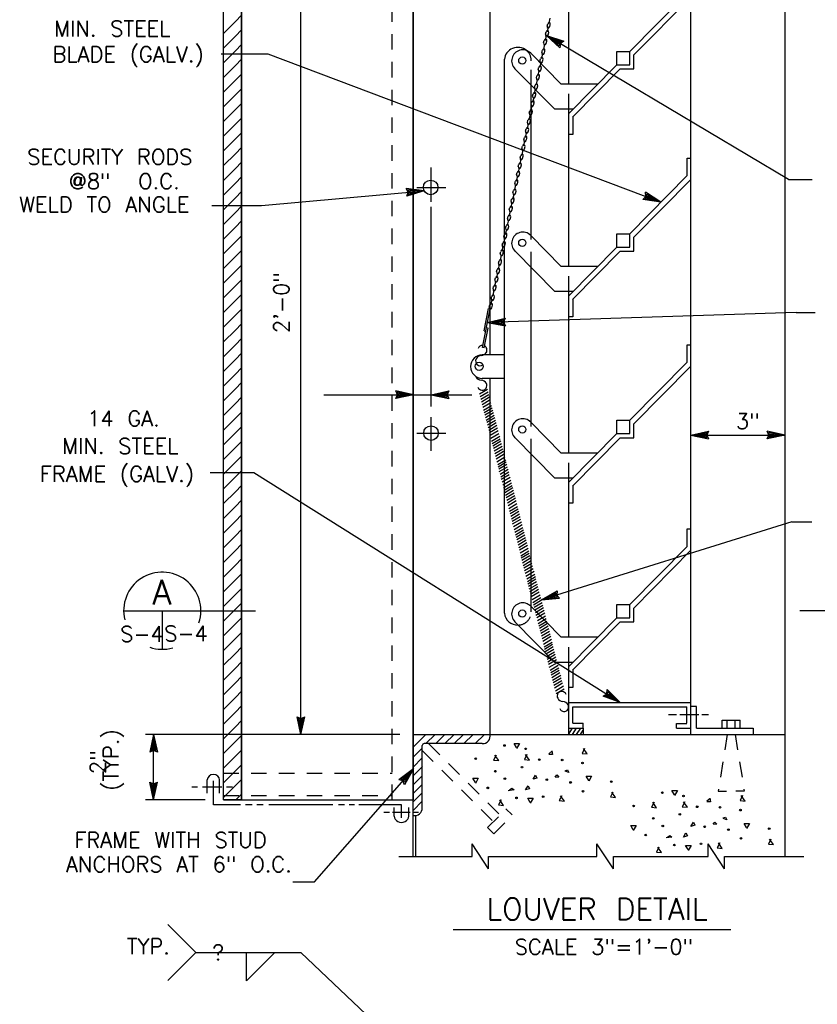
# Model space of a CAD drawing. Extents: x -18.3 to 23.7, y -15.8 to 14.2.
# Tile 9 of 19: x -14.9 to -8.4, y 2.1 to 10.1. Entities that reach past the tile are written whole.
import ezdxf
from ezdxf.enums import TextEntityAlignment as Align

# ---------------------------------------------------------------- set-up
doc = ezdxf.new("R2010")
doc.units = 0
doc.header["$MEASUREMENT"] = 0
doc.linetypes.add('HIDDEN2', pattern=[0.1875, 0.125, -0.0625])
doc.layers.add('01', color=7, linetype='CONTINUOUS')
doc.layers.add('02', color=7, linetype='CONTINUOUS')
doc.styles.add('TXT_SHX', font='txt.shx')

msp = doc.modelspace()

# ---------------------------------------------------------------- linework, layer by layer
at = {"layer": '01', "color": 7, "linetype": 'CONTINUOUS'}
for p, q in [((-11.7107, 3.2874), (-11.7107, 11.7484)), ((-8.6987, 3.2874), (-8.6987, 11.7484)), ((-13.2477, 3.7464), (-13.2477, 11.2304)), ((-13.1007, 3.7464), (-13.1007, 11.2304)), ((-11.7077, 3.7464), (-11.7077, 11.2094)), ((-12.6197, 4.2754), (-12.6197, 10.7514)), ((-11.0877, 7.3494), (-11.0877, 10.7374)), ((-10.4507, 9.5404), (-10.4507, 10.7504)), ((-9.4617, 4.2754), (-9.4617, 10.7574)), ((-9.9557, 9.8064), (-9.4917, 10.2764)), ((-9.9227, 9.7774), (-9.4607, 10.2454)), ((-13.2477, 9.9524), (-13.1507, 10.0494)), ((-13.1507, 10.0494), (-13.1007, 10.0994)), ((-10.6097, 10.0354), (-10.6007, 10.0764)), ((-13.1507, 9.9304), (-13.1007, 9.9804)), ((-10.6257, 10.0104), (-10.6207, 10.0294)), ((-10.6237, 9.9644), (-10.6147, 10.0054)), ((-10.6047, 10.0054), (-10.5997, 10.0244)), ((-13.2477, 9.8334), (-13.1507, 9.9304)), ((-10.6537, 9.8754), (-10.6487, 9.8944)), ((-10.6387, 9.9454), (-10.6337, 9.9644)), ((-10.6387, 9.8954), (-10.6297, 9.9364)), ((-10.6327, 9.8704), (-10.6277, 9.8894)), ((-8.6707, 8.7704), (-10.6297, 9.9364)), ((-10.6297, 9.9364), (-10.4897, 9.8894)), ((-10.6297, 9.9364), (-10.5217, 9.8364)), ((-10.6177, 9.9404), (-10.6127, 9.9594)), ((-10.5977, 9.9174), (-10.5067, 9.8864)), ((-10.5977, 9.9174), (-10.5277, 9.8524)), ((-10.5667, 9.8994), (-10.5327, 9.8684)), ((-10.5667, 9.8994), (-10.5227, 9.8844)), ((-10.5067, 9.8864), (-10.5247, 9.8744)), ((-10.4897, 9.8894), (-10.5177, 9.8704)), ((-13.2477, 9.7144), (-13.1507, 9.8114)), ((-13.1507, 9.8114), (-13.1007, 9.8614)), ((-10.6687, 9.7984), (-10.6637, 9.8174)), ((-10.6527, 9.8234), (-10.6437, 9.8644)), ((-10.6477, 9.7934), (-10.6427, 9.8124)), ((-10.5317, 9.8784), (-10.5327, 9.8684)), ((-10.5227, 9.8844), (-10.5317, 9.8784)), ((-10.5247, 9.8744), (-10.5277, 9.8524)), ((-10.5177, 9.8704), (-10.5217, 9.8364)), ((-13.2657, 9.7874), (-12.8867, 9.7874)), ((-13.1507, 9.6924), (-13.1007, 9.7424)), ((-12.8867, 9.7874), (-9.7037, 8.5854)), ((-10.9707, 5.2574), (-10.9707, 9.7424)), ((-10.5107, 9.5404), (-10.7587, 9.7924)), ((-10.6837, 9.7284), (-10.6787, 9.7474)), ((-10.6687, 9.7484), (-10.6597, 9.7894)), ((-10.6627, 9.7234), (-10.6577, 9.7424)), ((-10.0617, 9.8064), (-9.9557, 9.8064)), ((-10.0617, 9.6984), (-10.0617, 9.8064)), ((-9.9557, 9.6984), (-9.9557, 9.8064)), ((-9.9227, 9.6644), (-9.9227, 9.7774)), ((-13.2477, 9.5954), (-13.1507, 9.6924)), ((-10.5627, 9.3374), (-10.8867, 9.6664)), ((-10.6977, 9.6604), (-10.6927, 9.6794)), ((-10.6977, 9.6104), (-10.6887, 9.6514)), ((-10.6827, 9.6794), (-10.6737, 9.7204)), ((-10.6767, 9.6554), (-10.6717, 9.6744)), ((-10.4507, 9.3044), (-10.0617, 9.6984)), ((-10.4197, 9.2734), (-10.0337, 9.6644)), ((-10.0617, 9.6984), (-9.9557, 9.6984)), ((-10.0337, 9.6644), (-9.9227, 9.6644)), ((-13.2477, 9.4764), (-13.1507, 9.5734)), ((-13.1507, 9.5734), (-13.1007, 9.6234)), ((-10.7127, 9.5904), (-10.7077, 9.6094)), ((-10.7117, 9.5384), (-10.7027, 9.5794)), ((-10.6917, 9.5854), (-10.6867, 9.6044)), ((-13.1507, 9.4544), (-13.1007, 9.5044)), ((-10.7547, 8.3144), (-10.7547, 9.5314)), ((-10.7277, 9.5134), (-10.7227, 9.5324)), ((-10.7277, 9.4634), (-10.7187, 9.5044)), ((-10.7067, 9.5084), (-10.7017, 9.5274)), ((-10.2177, 9.5404), (-10.5107, 9.5404)), ((-13.2477, 9.3574), (-13.1507, 9.4544)), ((-10.7427, 9.4434), (-10.7377, 9.4624)), ((-10.7407, 9.3954), (-10.7317, 9.4364)), ((-10.7217, 9.4384), (-10.7167, 9.4574)), ((-13.2477, 9.2384), (-13.1507, 9.3354)), ((-13.1507, 9.3354), (-13.1007, 9.3854)), ((-10.7557, 9.3764), (-10.7507, 9.3954)), ((-10.7557, 9.3264), (-10.7467, 9.3674)), ((-10.7347, 9.3714), (-10.7297, 9.3904)), ((-10.4177, 9.3374), (-10.5627, 9.3374)), ((-10.4507, 8.0644), (-10.4507, 9.3374)), ((-13.1507, 9.2164), (-13.1007, 9.2664)), ((-10.7707, 9.3064), (-10.7657, 9.3254)), ((-10.7697, 9.2544), (-10.7607, 9.2954)), ((-10.7497, 9.3014), (-10.7447, 9.3204)), ((-10.4177, 9.2754), (-10.4177, 9.1344)), ((-13.2477, 9.1194), (-13.1507, 9.2164)), ((-10.8007, 9.1594), (-10.7957, 9.1784)), ((-10.7857, 9.2294), (-10.7807, 9.2484)), ((-10.7857, 9.1794), (-10.7767, 9.2204)), ((-10.7797, 9.1544), (-10.7747, 9.1734)), ((-10.7647, 9.2244), (-10.7597, 9.2434)), ((-13.2477, 9.0004), (-13.1507, 9.0974)), ((-13.1507, 9.0974), (-13.1007, 9.1474)), ((-10.8147, 9.0914), (-10.8097, 9.1104)), ((-10.7997, 9.1104), (-10.7907, 9.1514)), ((-10.7937, 9.0864), (-10.7887, 9.1054)), ((-10.4177, 9.1344), (-10.4517, 9.1344)), ((-13.1507, 8.9784), (-13.1007, 9.0284)), ((-10.8297, 9.0214), (-10.8247, 9.0404)), ((-10.8287, 8.9694), (-10.8197, 9.0104)), ((-10.8147, 9.0414), (-10.8057, 9.0824)), ((-10.8087, 9.0164), (-10.8037, 9.0354)), ((-13.2477, 8.8814), (-13.1507, 8.9784)), ((-10.8447, 8.9444), (-10.8397, 8.9634)), ((-10.8447, 8.8944), (-10.8357, 8.9354)), ((-10.8237, 8.9394), (-10.8187, 8.9584)), ((-9.4917, 8.8004), (-9.4917, 8.9424)), ((-9.4917, 8.9424), (-9.4617, 8.9424)), ((-13.2477, 8.7624), (-13.1507, 8.8594)), ((-13.1507, 8.8594), (-13.1007, 8.9094)), ((-11.5657, 8.5894), (-11.5657, 8.8664)), ((-10.8597, 8.8744), (-10.8547, 8.8934)), ((-10.8577, 8.8264), (-10.8487, 8.8674)), ((-10.8387, 8.8694), (-10.8337, 8.8884)), ((-13.1507, 8.7404), (-13.1007, 8.7904)), ((-10.8727, 8.8074), (-10.8677, 8.8264)), ((-10.8727, 8.7574), (-10.8637, 8.7984)), ((-10.8517, 8.8024), (-10.8467, 8.8214)), ((-9.9557, 8.3304), (-9.4917, 8.8004)), ((-8.6707, 8.7704), (-8.4797, 8.7704)), ((-13.2477, 8.6434), (-13.1507, 8.7404)), ((-11.6207, 8.6784), (-11.7667, 8.6964)), ((-11.7497, 8.6664), (-11.7667, 8.6964)), ((-11.6797, 8.7054), (-11.4447, 8.7054)), ((-10.8877, 8.7374), (-10.8827, 8.7564)), ((-10.8867, 8.6854), (-10.8777, 8.7264)), ((-10.8667, 8.7324), (-10.8617, 8.7514)), ((-9.9227, 8.3014), (-9.4607, 8.7694)), ((-13.2477, 8.5244), (-13.1507, 8.6214)), ((-13.1507, 8.6214), (-13.1007, 8.6714)), ((-12.9387, 8.5574), (-11.6207, 8.6784)), ((-11.6207, 8.6784), (-11.7617, 8.6344)), ((-11.7617, 8.6344), (-11.7497, 8.6664)), ((-11.6577, 8.6754), (-11.7527, 8.6864)), ((-11.7417, 8.6674), (-11.7527, 8.6864)), ((-11.6577, 8.6754), (-11.7497, 8.6464)), ((-11.7497, 8.6464), (-11.7417, 8.6674)), ((-11.6937, 8.6714), (-11.7387, 8.6764)), ((-11.7347, 8.6684), (-11.7387, 8.6764)), ((-11.6937, 8.6714), (-11.7377, 8.6574)), ((-11.7377, 8.6574), (-11.7347, 8.6684)), ((-10.9027, 8.6604), (-10.8977, 8.6794)), ((-10.9027, 8.6104), (-10.8937, 8.6514)), ((-10.8817, 8.6554), (-10.8767, 8.6744)), ((-9.8497, 8.6074), (-9.8257, 8.6314)), ((-9.8337, 8.6134), (-9.8177, 8.6284)), ((-9.7387, 8.5984), (-9.8337, 8.6134)), ((-9.7037, 8.5854), (-9.8277, 8.6654)), ((-9.8257, 8.6314), (-9.8277, 8.6654)), ((-9.7387, 8.5984), (-9.8187, 8.6504)), ((-9.8177, 8.6284), (-9.8187, 8.6504)), ((-9.8177, 8.6174), (-9.8107, 8.6254)), ((-9.7717, 8.6114), (-9.8177, 8.6174)), ((-9.7717, 8.6114), (-9.8107, 8.6354)), ((-9.8107, 8.6254), (-9.8107, 8.6354)), ((-13.3407, 8.5574), (-12.9387, 8.5574)), ((-13.1507, 8.5024), (-13.1007, 8.5524)), ((-11.5657, 6.9324), (-11.5657, 8.5484)), ((-10.9317, 8.5224), (-10.9267, 8.5414)), ((-10.9177, 8.5904), (-10.9127, 8.6094)), ((-10.9167, 8.5414), (-10.9077, 8.5824)), ((-10.9107, 8.5174), (-10.9057, 8.5364)), ((-10.8967, 8.5854), (-10.8917, 8.6044)), ((-9.7037, 8.5854), (-9.8497, 8.6074)), ((-13.2477, 8.4054), (-13.1507, 8.5024)), ((-10.9467, 8.4524), (-10.9417, 8.4714)), ((-10.9317, 8.4724), (-10.9227, 8.5134)), ((-10.9257, 8.4474), (-10.9207, 8.4664)), ((-13.2477, 8.2864), (-13.1507, 8.3834)), ((-13.1507, 8.3834), (-13.1007, 8.4334)), ((-10.9617, 8.3754), (-10.9567, 8.3944)), ((-10.9457, 8.4004), (-10.9367, 8.4414)), ((-10.9407, 8.3704), (-10.9357, 8.3894)), ((-13.1507, 8.2644), (-13.1007, 8.3144)), ((-10.9767, 8.3054), (-10.9717, 8.3244)), ((-10.9747, 8.2574), (-10.9657, 8.2984)), ((-10.9617, 8.3254), (-10.9527, 8.3664)), ((-10.9557, 8.3004), (-10.9507, 8.3194)), ((-10.5107, 8.0644), (-10.7587, 8.3164)), ((-10.0617, 8.3304), (-9.9557, 8.3304)), ((-10.0617, 8.2224), (-10.0617, 8.3304)), ((-9.9557, 8.2224), (-9.9557, 8.3304)), ((-9.9227, 8.1884), (-9.9227, 8.3014)), ((-13.2477, 8.1674), (-13.1507, 8.2644)), ((-10.9897, 8.2384), (-10.9847, 8.2574)), ((-10.9897, 8.1884), (-10.9807, 8.2294)), ((-10.9687, 8.2334), (-10.9637, 8.2524)), ((-10.4507, 7.8284), (-10.0617, 8.2224)), ((-10.0617, 8.2224), (-9.9557, 8.2224)), ((-13.2477, 8.0484), (-13.1507, 8.1454)), ((-13.1507, 8.1454), (-13.1007, 8.1954)), ((-11.0047, 8.1684), (-10.9997, 8.1874)), ((-11.0037, 8.1164), (-10.9947, 8.1574)), ((-10.9837, 8.1634), (-10.9787, 8.1824)), ((-10.5627, 7.8614), (-10.8867, 8.1904)), ((-10.4197, 7.7974), (-10.0337, 8.1884)), ((-10.0337, 8.1884), (-9.9227, 8.1884)), ((-13.1507, 8.0264), (-13.1007, 8.0764)), ((-11.0197, 8.0914), (-11.0147, 8.1104)), ((-11.0197, 8.0414), (-11.0107, 8.0824)), ((-10.9987, 8.0864), (-10.9937, 8.1054)), ((-10.7547, 6.8014), (-10.7547, 8.0574)), ((-10.2177, 8.0644), (-10.5107, 8.0644)), ((-13.2477, 7.9294), (-13.1507, 8.0264)), ((-11.0347, 8.0214), (-11.0297, 8.0404)), ((-11.0337, 7.9724), (-11.0247, 8.0134)), ((-11.0137, 8.0164), (-11.0087, 8.0354)), ((-13.2477, 7.8104), (-13.1507, 7.9074)), ((-13.1507, 7.9074), (-13.1007, 7.9574)), ((-11.0637, 7.8834), (-11.0587, 7.9024)), ((-11.0487, 7.9534), (-11.0437, 7.9724)), ((-11.0487, 7.9034), (-11.0397, 7.9444)), ((-11.0427, 7.8784), (-11.0377, 7.8974)), ((-11.0277, 7.9484), (-11.0227, 7.9674)), ((-13.1507, 7.7884), (-13.1007, 7.8384)), ((-11.0787, 7.8064), (-11.0737, 7.8254)), ((-11.0627, 7.8314), (-11.0537, 7.8724)), ((-11.0577, 7.8014), (-11.0527, 7.8204)), ((-10.4177, 7.8614), (-10.5627, 7.8614)), ((-10.4507, 6.5534), (-10.4507, 7.8614)), ((-13.2477, 7.6914), (-13.1507, 7.7884)), ((-11.0937, 7.7364), (-11.0887, 7.7554)), ((-11.0787, 7.7564), (-11.0697, 7.7974)), ((-11.0727, 7.7314), (-11.0677, 7.7504)), ((-10.4177, 7.7994), (-10.4177, 7.6584)), ((-13.2477, 7.5724), (-13.1507, 7.6694)), ((-13.1507, 7.6694), (-13.1007, 7.7194)), ((-11.1497, 7.4094), (-11.0857, 7.7214)), ((-11.1367, 7.5444), (-11.0997, 7.7234)), ((-8.6077, 7.6914), (-11.1087, 7.6104)), ((-11.0997, 7.7234), (-11.0857, 7.7214)), ((-10.4177, 7.6584), (-10.4517, 7.6584)), ((-8.6077, 7.6914), (-8.4547, 7.6914)), ((-13.1507, 7.5504), (-13.1007, 7.6004)), ((-11.1087, 7.6104), (-10.9657, 7.6464)), ((-11.1087, 7.6104), (-10.9637, 7.5844)), ((-11.0717, 7.6114), (-10.9787, 7.6344)), ((-11.0717, 7.6114), (-10.9767, 7.5944)), ((-11.0357, 7.6124), (-10.9907, 7.6244)), ((-11.0357, 7.6124), (-10.9907, 7.6054)), ((-10.9907, 7.6244), (-10.9947, 7.6144)), ((-10.9947, 7.6144), (-10.9907, 7.6054)), ((-10.9787, 7.6344), (-10.9867, 7.6144)), ((-10.9867, 7.6144), (-10.9767, 7.5944)), ((-10.9657, 7.6464), (-10.9787, 7.6144)), ((-10.9787, 7.6144), (-10.9637, 7.5844)), ((-13.2477, 7.4534), (-13.1507, 7.5504)), ((-11.1367, 7.4054), (-11.1037, 7.5664)), ((-11.1367, 7.5444), (-11.1227, 7.5414)), ((-11.1167, 7.5704), (-11.1037, 7.5664)), ((-13.2477, 7.3344), (-13.1507, 7.4314)), ((-13.1507, 7.4314), (-13.1007, 7.4814)), ((-9.4917, 7.2894), (-9.4917, 7.4314)), ((-9.4917, 7.4314), (-9.4617, 7.4314)), ((-13.1507, 7.3124), (-13.1007, 7.3624)), ((-10.9707, 7.3494), (-11.1517, 7.3494)), ((-11.1367, 7.4054), (-11.1497, 7.4094)), ((-13.2477, 7.2154), (-13.1507, 7.3124)), ((-9.9557, 6.8194), (-9.4917, 7.2894)), ((-9.9227, 6.7904), (-9.4607, 7.2584)), ((-13.2477, 7.0964), (-13.1507, 7.1934)), ((-13.1507, 7.1934), (-13.1007, 7.2434)), ((-13.1507, 7.0744), (-13.1007, 7.1244)), ((-10.9707, 7.1584), (-11.1517, 7.1584)), ((-11.0877, 4.2804), (-11.0877, 7.1574)), ((-13.2477, 6.9774), (-13.1507, 7.0744)), ((-12.4327, 7.0264), (-11.7077, 7.0264)), ((-11.7077, 7.0264), (-11.8517, 7.0574)), ((-11.8377, 7.0264), (-11.8517, 7.0574)), ((-11.7077, 7.0264), (-11.8517, 6.9954)), ((-11.8517, 6.9954), (-11.8377, 7.0264)), ((-11.7447, 7.0264), (-11.8387, 7.0464)), ((-11.8297, 7.0264), (-11.8387, 7.0464)), ((-11.7447, 7.0264), (-11.8387, 7.0064)), ((-11.8387, 7.0064), (-11.8297, 7.0264)), ((-11.7807, 7.0264), (-11.8257, 7.0354)), ((-11.8217, 7.0264), (-11.8257, 7.0354)), ((-11.7807, 7.0264), (-11.8257, 7.0164)), ((-11.8257, 7.0164), (-11.8217, 7.0264)), ((-11.7077, 7.0264), (-11.5657, 7.0264)), ((-11.5657, 7.0264), (-11.4217, 7.0574)), ((-11.5657, 7.0264), (-11.2347, 7.0264)), ((-11.5657, 7.0264), (-11.4217, 6.9954)), ((-11.5287, 7.0264), (-11.4347, 7.0464)), ((-11.5287, 7.0264), (-11.4347, 7.0064)), ((-11.4927, 7.0264), (-11.4477, 7.0364)), ((-11.4927, 7.0264), (-11.4477, 7.0174)), ((-11.4477, 7.0364), (-11.4517, 7.0264)), ((-11.4517, 7.0264), (-11.4477, 7.0174)), ((-11.4347, 7.0464), (-11.4437, 7.0264)), ((-11.4437, 7.0264), (-11.4347, 7.0064)), ((-11.4217, 7.0574), (-11.4357, 7.0264)), ((-11.4357, 7.0264), (-11.4217, 6.9954)), ((-11.1737, 7.0324), (-11.1087, 7.0714)), ((-11.1677, 7.0114), (-11.1027, 7.0504)), ((-11.1627, 6.9904), (-11.0977, 7.0294)), ((-13.2477, 6.8584), (-13.1507, 6.9554)), ((-13.1507, 6.9554), (-13.1007, 7.0054)), ((-11.1577, 6.9694), (-11.0927, 7.0084)), ((-11.1517, 6.9484), (-11.0867, 6.9874)), ((-11.1457, 6.9244), (-11.0807, 6.9634)), ((-11.1397, 6.9014), (-11.0747, 6.9404)), ((-13.1507, 6.8364), (-13.1007, 6.8864)), ((-11.1347, 6.8814), (-11.0697, 6.9204)), ((-11.1297, 6.8634), (-11.0647, 6.9024)), ((-11.1247, 6.8424), (-11.0597, 6.8814)), ((-11.1187, 6.8214), (-11.0537, 6.8604)), ((-13.2477, 6.7394), (-13.1507, 6.8364)), ((-11.5657, 6.5734), (-11.5657, 6.8434)), ((-11.1137, 6.8034), (-11.0487, 6.8424)), ((-11.1087, 6.7824), (-11.0437, 6.8214)), ((-11.1027, 6.7614), (-11.0377, 6.8004)), ((-11.0977, 6.7404), (-11.0327, 6.7794)), ((-10.5107, 6.5534), (-10.7587, 6.8054)), ((-10.0617, 6.8194), (-9.9557, 6.8194)), ((-10.0617, 6.7114), (-10.0617, 6.8194)), ((-9.9557, 6.7114), (-9.9557, 6.8194)), ((-9.9227, 6.6774), (-9.9227, 6.7904)), ((-13.2477, 6.6204), (-13.1507, 6.7174)), ((-13.1507, 6.7174), (-13.1007, 6.7674)), ((-11.6797, 6.7154), (-11.4447, 6.7154)), ((-11.0927, 6.7194), (-11.0277, 6.7584)), ((-11.0867, 6.6984), (-11.0217, 6.7374)), ((-11.0807, 6.6744), (-11.0157, 6.7134)), ((-10.4507, 6.3174), (-10.0617, 6.7114)), ((-10.0617, 6.7114), (-9.9557, 6.7114)), ((-9.4617, 6.6994), (-9.3177, 6.7304)), ((-9.4617, 6.6994), (-8.6987, 6.6994)), ((-9.4617, 6.6994), (-9.3177, 6.6684)), ((-9.4247, 6.6994), (-9.3307, 6.7194)), ((-9.4247, 6.6994), (-9.3307, 6.6794)), ((-9.3887, 6.6994), (-9.3437, 6.7094)), ((-9.3887, 6.6994), (-9.3437, 6.6904)), ((-9.3437, 6.7094), (-9.3477, 6.6994)), ((-9.3477, 6.6994), (-9.3437, 6.6904)), ((-9.3307, 6.7194), (-9.3397, 6.6994)), ((-9.3397, 6.6994), (-9.3307, 6.6794)), ((-9.3177, 6.7304), (-9.3317, 6.6994)), ((-9.3317, 6.6994), (-9.3177, 6.6684)), ((-8.6987, 6.6994), (-8.8427, 6.7304)), ((-8.8287, 6.6994), (-8.8427, 6.7304)), ((-8.6987, 6.6994), (-8.8427, 6.6684)), ((-8.8427, 6.6684), (-8.8287, 6.6994)), ((-8.7357, 6.6994), (-8.8297, 6.7194)), ((-8.8207, 6.6994), (-8.8297, 6.7194)), ((-8.7357, 6.6994), (-8.8297, 6.6794)), ((-8.8297, 6.6794), (-8.8207, 6.6994)), ((-8.7717, 6.6994), (-8.8167, 6.7084)), ((-8.8127, 6.6994), (-8.8167, 6.7084)), ((-8.7717, 6.6994), (-8.8167, 6.6894)), ((-8.8167, 6.6894), (-8.8127, 6.6994)), ((-13.1507, 6.5984), (-13.1007, 6.6484)), ((-11.0747, 6.6514), (-11.0097, 6.6904)), ((-11.0697, 6.6314), (-11.0047, 6.6704)), ((-11.0647, 6.6134), (-10.9997, 6.6524)), ((-11.0597, 6.5924), (-10.9947, 6.6314)), ((-10.5627, 6.3504), (-10.8867, 6.6794)), ((-10.4197, 6.2864), (-10.0337, 6.6774)), ((-10.0337, 6.6774), (-9.9227, 6.6774)), ((-13.2477, 6.5014), (-13.1507, 6.5984)), ((-11.0537, 6.5714), (-10.9887, 6.6104)), ((-11.0487, 6.5504), (-10.9837, 6.5894)), ((-11.0437, 6.5294), (-10.9787, 6.5684)), ((-11.0377, 6.5084), (-10.9727, 6.5474)), ((-10.7547, 5.3104), (-10.7547, 6.5444)), ((-10.2177, 6.5534), (-10.5107, 6.5534)), ((-13.2477, 6.3824), (-13.1507, 6.4794)), ((-13.1507, 6.4794), (-13.1007, 6.5294)), ((-11.0317, 6.4844), (-10.9667, 6.5234)), ((-11.0257, 6.4614), (-10.9607, 6.5004)), ((-11.0227, 6.4434), (-10.9577, 6.4824)), ((-11.0177, 6.4254), (-10.9527, 6.4644)), ((-13.3537, 6.3974), (-13.0017, 6.3974)), ((-13.1507, 6.3604), (-13.1007, 6.4104)), ((-13.0017, 6.3974), (-10.0327, 4.5354)), ((-11.0127, 6.4044), (-10.9477, 6.4434)), ((-11.0067, 6.3834), (-10.9417, 6.4224)), ((-11.0017, 6.3624), (-10.9367, 6.4014)), ((-10.9967, 6.3414), (-10.9317, 6.3804)), ((-13.2477, 6.2634), (-13.1507, 6.3604)), ((-10.9907, 6.3204), (-10.9257, 6.3594)), ((-10.9847, 6.2964), (-10.9197, 6.3354)), ((-10.9787, 6.2734), (-10.9137, 6.3124)), ((-10.4177, 6.3504), (-10.5627, 6.3504)), ((-10.4507, 5.0604), (-10.4507, 6.3504)), ((-13.2477, 6.1444), (-13.1507, 6.2414)), ((-13.1507, 6.2414), (-13.1007, 6.2914)), ((-10.9737, 6.2534), (-10.9087, 6.2924)), ((-10.9687, 6.2354), (-10.9037, 6.2744)), ((-10.9637, 6.2144), (-10.8987, 6.2534)), ((-10.9577, 6.1934), (-10.8927, 6.2324)), ((-10.4177, 6.2884), (-10.4177, 6.1474)), ((-13.1507, 6.1224), (-13.1007, 6.1724)), ((-10.9527, 6.1724), (-10.8877, 6.2114)), ((-10.9477, 6.1514), (-10.8827, 6.1904)), ((-10.9417, 6.1304), (-10.8767, 6.1694)), ((-10.9357, 6.1064), (-10.8707, 6.1454)), ((-10.4177, 6.1474), (-10.4517, 6.1474)), ((-13.2477, 6.0254), (-13.1507, 6.1224)), ((-10.9307, 6.0824), (-10.8657, 6.1214)), ((-10.9257, 6.0644), (-10.8607, 6.1034)), ((-10.9207, 6.0434), (-10.8557, 6.0824)), ((-10.9147, 6.0224), (-10.8497, 6.0614)), ((-13.2477, 5.9064), (-13.1507, 6.0034)), ((-13.1507, 6.0034), (-13.1007, 6.0534)), ((-10.9097, 6.0014), (-10.8447, 6.0404)), ((-10.9047, 5.9804), (-10.8397, 6.0194)), ((-10.8987, 5.9594), (-10.8337, 5.9984)), ((-8.6447, 5.9964), (-10.6717, 5.3654)), ((-8.6447, 5.9964), (-8.4807, 5.9964)), ((-13.1507, 5.8844), (-13.1007, 5.9344)), ((-10.8927, 5.9354), (-10.8277, 5.9744)), ((-10.8867, 5.9124), (-10.8217, 5.9514)), ((-10.8817, 5.8924), (-10.8167, 5.9314)), ((-10.8767, 5.8744), (-10.8117, 5.9134)), ((-9.4917, 5.7984), (-9.4917, 5.9404)), ((-9.4917, 5.9404), (-9.4617, 5.9404)), ((-13.2477, 5.7874), (-13.1507, 5.8844)), ((-10.8717, 5.8534), (-10.8067, 5.8924)), ((-10.8657, 5.8324), (-10.8007, 5.8714)), ((-10.8607, 5.8114), (-10.7957, 5.8504)), ((-10.8557, 5.7904), (-10.7907, 5.8294)), ((-13.2477, 5.6684), (-13.1507, 5.7654)), ((-13.1507, 5.7654), (-13.1007, 5.8154)), ((-10.8497, 5.7694), (-10.7847, 5.8084)), ((-10.8437, 5.7454), (-10.7787, 5.7844)), ((-10.8377, 5.7224), (-10.7727, 5.7614)), ((-10.8347, 5.7044), (-10.7697, 5.7434)), ((-9.9557, 5.3284), (-9.4917, 5.7984)), ((-9.9227, 5.2994), (-9.4607, 5.7674)), ((-13.1507, 5.6464), (-13.1007, 5.6964)), ((-10.8297, 5.6864), (-10.7647, 5.7254)), ((-10.8247, 5.6654), (-10.7597, 5.7044)), ((-10.8187, 5.6444), (-10.7537, 5.6834)), ((-10.8137, 5.6234), (-10.7487, 5.6624)), ((-13.2477, 5.5494), (-13.1507, 5.6464)), ((-10.8087, 5.6024), (-10.7437, 5.6414)), ((-10.8027, 5.5814), (-10.7377, 5.6204)), ((-10.7967, 5.5574), (-10.7317, 5.5964)), ((-13.2477, 5.4304), (-13.1507, 5.5274)), ((-13.1507, 5.5274), (-13.1007, 5.5774)), ((-10.7907, 5.5344), (-10.7257, 5.5734)), ((-10.7857, 5.5144), (-10.7207, 5.5534)), ((-10.7807, 5.4964), (-10.7157, 5.5354)), ((-10.7757, 5.4754), (-10.7107, 5.5144)), ((-13.1507, 5.4084), (-13.1007, 5.4584)), ((-10.7697, 5.4544), (-10.7047, 5.4934)), ((-10.7647, 5.4334), (-10.6997, 5.4724)), ((-10.7597, 5.4124), (-10.6947, 5.4514)), ((-10.7537, 5.3914), (-10.6887, 5.4304)), ((-10.6717, 5.3654), (-10.5437, 5.4374)), ((-10.6367, 5.3764), (-10.5527, 5.4234)), ((-10.5527, 5.4234), (-10.5557, 5.4014)), ((-10.5437, 5.4374), (-10.5477, 5.4044)), ((-13.2477, 5.3114), (-13.1507, 5.4084)), ((-10.7477, 5.3674), (-10.6827, 5.4064)), ((-10.7417, 5.3444), (-10.6767, 5.3834)), ((-10.7367, 5.3264), (-10.6717, 5.3654)), ((-10.7317, 5.3054), (-10.6667, 5.3444)), ((-10.6717, 5.3654), (-10.5247, 5.3784)), ((-10.6367, 5.3764), (-10.5407, 5.3854)), ((-10.6017, 5.3874), (-10.5617, 5.4104)), ((-10.6017, 5.3874), (-10.5567, 5.3914)), ((-10.5617, 5.4104), (-10.5627, 5.3994)), ((-10.5627, 5.3994), (-10.5567, 5.3914)), ((-10.5557, 5.4014), (-10.5407, 5.3854)), ((-10.5477, 5.4044), (-10.5247, 5.3784)), ((-13.2477, 5.1924), (-13.1507, 5.2894)), ((-13.1507, 5.2894), (-13.1007, 5.3394)), ((-10.5107, 5.0624), (-10.7587, 5.3144)), ((-10.7257, 5.2844), (-10.6607, 5.3234)), ((-10.7207, 5.2634), (-10.6557, 5.3024)), ((-10.7157, 5.2424), (-10.6507, 5.2814)), ((-10.0617, 5.3284), (-9.9557, 5.3284)), ((-10.0617, 5.2204), (-10.0617, 5.3284)), ((-9.9557, 5.2204), (-9.9557, 5.3284)), ((-9.9227, 5.1864), (-9.9227, 5.2994)), ((-13.1507, 5.1704), (-13.1007, 5.2204)), ((-10.5627, 4.8594), (-10.8867, 5.1884)), ((-10.7097, 5.2214), (-10.6447, 5.2604)), ((-10.7037, 5.1974), (-10.6387, 5.2364)), ((-10.6977, 5.1744), (-10.6327, 5.2134)), ((-10.6927, 5.1544), (-10.6277, 5.1934)), ((-10.4507, 4.8264), (-10.0617, 5.2204)), ((-10.4197, 4.7954), (-10.0337, 5.1864)), ((-10.0617, 5.2204), (-9.9557, 5.2204)), ((-10.0337, 5.1864), (-9.9227, 5.1864)), ((-13.2477, 5.0734), (-13.1507, 5.1704)), ((-10.6877, 5.1364), (-10.6227, 5.1754)), ((-10.6827, 5.1154), (-10.6177, 5.1544)), ((-10.6767, 5.0944), (-10.6117, 5.1334)), ((-10.6717, 5.0734), (-10.6067, 5.1124)), ((-13.2477, 4.9544), (-13.1507, 5.0514)), ((-13.1507, 5.0514), (-13.1007, 5.1014)), ((-10.6667, 5.0524), (-10.6017, 5.0914)), ((-10.6607, 5.0314), (-10.5957, 5.0704)), ((-10.6547, 5.0074), (-10.5897, 5.0464)), ((-10.6487, 4.9844), (-10.5837, 5.0234)), ((-10.2177, 5.0624), (-10.5107, 5.0624)), ((-13.1507, 4.9324), (-13.1007, 4.9824)), ((-10.6457, 4.9664), (-10.5807, 5.0054)), ((-10.6407, 4.9484), (-10.5757, 4.9874)), ((-10.6357, 4.9274), (-10.5707, 4.9664)), ((-10.6297, 4.9064), (-10.5647, 4.9454)), ((-13.2477, 4.8354), (-13.1507, 4.9324)), ((-13.1507, 4.8134), (-13.1007, 4.8634)), ((-10.6247, 4.8854), (-10.5597, 4.9244)), ((-10.6197, 4.8644), (-10.5547, 4.9034)), ((-10.6137, 4.8434), (-10.5487, 4.8824)), ((-13.2477, 4.7164), (-13.1507, 4.8134)), ((-10.6077, 4.8194), (-10.5427, 4.8584)), ((-10.6017, 4.7964), (-10.5367, 4.8354)), ((-10.5967, 4.7764), (-10.5317, 4.8154)), ((-10.5917, 4.7584), (-10.5267, 4.7974)), ((-10.4177, 4.8594), (-10.5627, 4.8594)), ((-10.4507, 4.2754), (-10.4507, 4.8574)), ((-10.4177, 4.7974), (-10.4177, 4.6564)), ((-13.1507, 4.6944), (-13.1007, 4.7444)), ((-10.5867, 4.7374), (-10.5217, 4.7764)), ((-10.5807, 4.7164), (-10.5157, 4.7554)), ((-10.5757, 4.6954), (-10.5107, 4.7344)), ((-10.5707, 4.6744), (-10.5057, 4.7134)), ((-13.2477, 4.5974), (-13.1507, 4.6944)), ((-13.1507, 4.5754), (-13.1007, 4.6254)), ((-10.5647, 4.6534), (-10.4997, 4.6924)), ((-10.5587, 4.6294), (-10.4937, 4.6684)), ((-10.5527, 4.6064), (-10.4877, 4.6454)), ((-10.4177, 4.6564), (-10.4517, 4.6564)), ((-10.1427, 4.6044), (-10.1387, 4.6384)), ((-10.0327, 4.5354), (-10.1387, 4.6384)), ((-13.2477, 4.4784), (-13.1507, 4.5754)), ((-10.1707, 4.5854), (-10.1427, 4.6044)), ((-10.0327, 4.5354), (-10.1707, 4.5854)), ((-10.1547, 4.5884), (-10.1357, 4.6004)), ((-10.0637, 4.5554), (-10.1547, 4.5884)), ((-10.1377, 4.5894), (-10.1297, 4.5964)), ((-10.0947, 4.5744), (-10.1377, 4.5894)), ((-10.1357, 4.6004), (-10.1327, 4.6224)), ((-10.0637, 4.5554), (-10.1327, 4.6224)), ((-10.1297, 4.5964), (-10.1277, 4.6054)), ((-10.0947, 4.5744), (-10.1277, 4.6054)), ((-13.1507, 4.4564), (-13.1007, 4.5064)), ((-10.4507, 4.5354), (-9.4617, 4.5354)), ((-10.4167, 4.3674), (-10.4167, 4.4984)), ((-10.4167, 4.4984), (-9.4947, 4.4984)), ((-9.4947, 4.3674), (-9.4947, 4.4984)), ((-9.4147, 4.5024), (-9.4617, 4.5024)), ((-9.4147, 4.3264), (-9.4147, 4.5024)), ((-13.2477, 4.3594), (-13.1507, 4.4564)), ((-13.1507, 4.3374), (-13.1007, 4.3874)), ((-12.6197, 4.2754), (-12.6507, 4.4194)), ((-12.6507, 4.4194), (-12.6197, 4.4054)), ((-12.6197, 4.3124), (-12.6397, 4.4064)), ((-12.6397, 4.4064), (-12.6197, 4.3974)), ((-12.6197, 4.3484), (-12.6297, 4.3934)), ((-12.6297, 4.3934), (-12.6197, 4.3894)), ((-12.6197, 4.2754), (-12.5887, 4.4194)), ((-12.6197, 4.4054), (-12.5887, 4.4194)), ((-12.6197, 4.3124), (-12.5997, 4.4064)), ((-12.6197, 4.3974), (-12.5997, 4.4064)), ((-12.6197, 4.3484), (-12.6107, 4.3934)), ((-12.6197, 4.3894), (-12.6107, 4.3934)), ((-9.6417, 4.4364), (-9.5767, 4.4364)), ((-9.5517, 4.4364), (-9.3967, 4.4364)), ((-9.3717, 4.4364), (-9.3197, 4.4364)), ((-9.2067, 4.3264), (-9.2067, 4.3914)), ((-9.2067, 4.3904), (-9.0607, 4.3904)), ((-9.1667, 4.3264), (-9.1667, 4.3914)), ((-9.1017, 4.3264), (-9.1017, 4.3914)), ((-9.0607, 4.3264), (-9.0607, 4.3914)), ((-13.2477, 4.2404), (-13.1507, 4.3374)), ((-10.4527, 4.2754), (-10.4197, 4.3274)), ((-10.4507, 4.3274), (-10.3327, 4.3274)), ((-10.4197, 4.2754), (-10.3867, 4.3274)), ((-10.4167, 4.3674), (-10.3327, 4.3674)), ((-10.3867, 4.2754), (-10.3537, 4.3274)), ((-10.3547, 4.2754), (-10.3327, 4.3104)), ((-10.3327, 4.3274), (-10.3327, 4.3674)), ((-10.3327, 4.3274), (-10.3327, 4.2754)), ((-9.5767, 4.3644), (-9.4947, 4.3644)), ((-9.5767, 4.3274), (-9.5767, 4.3644)), ((-9.5767, 4.3274), (-9.4617, 4.3274)), ((-9.4147, 4.3264), (-8.9577, 4.3264)), ((-8.9577, 4.3264), (-8.9577, 4.2744)), ((-11.8197, 4.2754), (-13.8787, 4.2754)), ((-13.8127, 4.2754), (-13.8437, 4.1314)), ((-13.8127, 4.2384), (-13.8327, 4.1444)), ((-13.8127, 3.7464), (-13.8127, 4.2754)), ((-13.8127, 4.2754), (-13.7817, 4.1314)), ((-13.8127, 4.2384), (-13.7927, 4.1444)), ((-13.1507, 4.2184), (-13.1007, 4.2684)), ((-11.7107, 4.1734), (-11.6117, 4.2724)), ((-11.7077, 4.2754), (-8.6987, 4.2754)), ((-11.6067, 4.2014), (-11.5327, 4.2754)), ((-11.5277, 4.2014), (-11.4537, 4.2754)), ((-11.4527, 4.2014), (-11.3787, 4.2754)), ((-11.3777, 4.2014), (-11.3037, 4.2754)), ((-11.2987, 4.2014), (-11.2247, 4.2754)), ((-11.2077, 4.2014), (-11.1337, 4.2754)), ((-13.8127, 4.1534), (-13.8327, 4.1444)), ((-13.8127, 4.2024), (-13.8217, 4.1574)), ((-13.8127, 4.1614), (-13.8217, 4.1574)), ((-13.8127, 4.2024), (-13.8027, 4.1574)), ((-13.8027, 4.1574), (-13.8127, 4.1614)), ((-13.7927, 4.1444), (-13.8127, 4.1534)), ((-13.2477, 4.1214), (-13.1507, 4.2184)), ((-13.1507, 4.0994), (-13.1007, 4.1494)), ((-11.7107, 4.0904), (-11.6367, 4.1644)), ((-11.6367, 3.6824), (-11.6367, 4.1854)), ((-11.1507, 4.2014), (-11.6207, 4.2014)), ((-13.8127, 4.1454), (-13.8437, 4.1314)), ((-13.7817, 4.1314), (-13.8127, 4.1454)), ((-13.2477, 4.0024), (-13.1507, 4.0994)), ((-11.7107, 4.0114), (-11.6367, 4.0854)), ((-13.1507, 3.9804), (-13.1007, 4.0304)), ((-12.5097, 3.0834), (-11.7077, 3.9974)), ((-11.7077, 3.9974), (-11.8257, 3.9094)), ((-11.7077, 3.9974), (-11.7797, 3.8684)), ((-11.7077, 3.9434), (-11.6337, 4.0174)), ((-13.3787, 3.7994), (-13.3787, 3.9074)), ((-13.2777, 3.7994), (-13.2777, 3.9074)), ((-13.2477, 3.8834), (-13.1507, 3.9804)), ((-13.1507, 3.8614), (-13.1007, 3.9114)), ((-11.7937, 3.8994), (-11.8257, 3.9094)), ((-11.7317, 3.9694), (-11.8087, 3.9124)), ((-11.7877, 3.9054), (-11.8087, 3.9124)), ((-11.7557, 3.9424), (-11.7927, 3.9144)), ((-11.7827, 3.9114), (-11.7927, 3.9144)), ((-11.7777, 3.9024), (-11.7827, 3.9114)), ((-11.7317, 3.9694), (-11.7787, 3.8854)), ((-11.7557, 3.9424), (-11.7777, 3.9024)), ((-11.7107, 3.8674), (-11.6367, 3.9414)), ((-13.8127, 3.7464), (-13.8437, 3.8904)), ((-13.8437, 3.8904), (-13.8127, 3.8764)), ((-13.8127, 3.7834), (-13.8327, 3.8774)), ((-13.8327, 3.8774), (-13.8127, 3.8684)), ((-13.8127, 3.8194), (-13.8227, 3.8644)), ((-13.8227, 3.8644), (-13.8127, 3.8604)), ((-13.8127, 3.7464), (-13.7817, 3.8904)), ((-13.8127, 3.8764), (-13.7817, 3.8904)), ((-13.8127, 3.7834), (-13.7927, 3.8774)), ((-13.8127, 3.8684), (-13.7927, 3.8774)), ((-13.8127, 3.8194), (-13.8037, 3.8644)), ((-13.8127, 3.8604), (-13.8037, 3.8644)), ((-13.5037, 3.8504), (-13.4577, 3.8504)), ((-13.4157, 3.8504), (-13.2597, 3.8504)), ((-13.3277, 3.7054), (-13.3277, 3.8994)), ((-13.2477, 3.7644), (-13.1507, 3.8614)), ((-13.2227, 3.8504), (-13.1747, 3.8504)), ((-11.7797, 3.8684), (-11.7937, 3.8994)), ((-11.7787, 3.8854), (-11.7877, 3.9054)), ((-11.7107, 3.7974), (-11.6367, 3.8714)), ((-13.1467, 3.7464), (-13.1007, 3.7924)), ((-11.7107, 3.7294), (-11.6367, 3.8034)), ((-13.3937, 3.7464), (-13.8787, 3.7464)), ((-13.1077, 3.7054), (-13.3277, 3.7054)), ((-13.2477, 3.7464), (-11.7077, 3.7464)), ((-13.0157, 3.7054), (-13.0677, 3.7054)), ((-12.9257, 3.7054), (-12.9767, 3.7054)), ((-12.3597, 3.7054), (-12.8807, 3.7054)), ((-12.2677, 3.7054), (-12.3147, 3.7054)), ((-12.1857, 3.7054), (-12.2287, 3.7054)), ((-11.8037, 3.7054), (-12.1517, 3.7054)), ((-11.8637, 3.6134), (-11.8637, 3.6854)), ((-11.8037, 3.6004), (-11.8037, 3.7054)), ((-11.7467, 3.6134), (-11.7467, 3.6854)), ((-11.7107, 3.6604), (-11.6367, 3.7344)), ((-11.9487, 3.6454), (-11.9027, 3.6454)), ((-11.8767, 3.6454), (-11.7337, 3.6454)), ((-11.7117, 3.6454), (-11.6677, 3.6454)), ((-11.6897, 3.2874), (-11.6897, 3.6184)), ((-11.2337, 3.2874), (-11.2337, 3.3894)), ((-11.0997, 3.1864), (-11.2337, 3.3894)), ((-10.2227, 3.2874), (-10.2227, 3.3894)), ((-10.0887, 3.1864), (-10.2227, 3.3894)), ((-9.3217, 3.2874), (-9.3217, 3.3894)), ((-9.1877, 3.1864), (-9.3217, 3.3894)), ((-11.8267, 3.2874), (-11.2337, 3.2874)), ((-11.0997, 3.1864), (-11.0997, 3.2874)), ((-11.0997, 3.2874), (-10.2227, 3.2874)), ((-10.0887, 3.1864), (-10.0887, 3.2874)), ((-10.0887, 3.2874), (-9.3217, 3.2874)), ((-9.1877, 3.1864), (-9.1877, 3.2874)), ((-9.1877, 3.2874), (-8.5467, 3.2874)), ((-12.6837, 3.0834), (-12.5097, 3.0834)), ((-13.6977, 2.7374), (-13.4707, 2.5104)), ((-11.3867, 2.6974), (-9.1387, 2.6974)), ((-13.6977, 2.2834), (-13.4707, 2.5104)), ((-13.4707, 2.5104), (-12.6197, 2.5104)), ((-13.0597, 2.2814), (-13.0597, 2.5104)), ((-13.0597, 2.2814), (-12.8327, 2.5084)), ((-12.6197, 2.5104), (-11.6907, 1.6294))]:
    msp.add_line(p, q, dxfattribs=at)
at = {"layer": '01', "color": 7, "linetype": 'HIDDEN2'}
for p, q in [((-11.8807, 3.7464), (-11.8807, 11.2304)), ((-10.7547, 9.5314), (-10.7547, 9.7354)), ((-10.4507, 9.3374), (-10.4507, 9.5404)), ((-10.7547, 8.0574), (-10.7547, 8.3144)), ((-10.4507, 7.8614), (-10.4507, 8.0644)), ((-10.7547, 6.5444), (-10.7547, 6.8014)), ((-10.4507, 6.3504), (-10.4507, 6.5534)), ((-10.7547, 5.2694), (-10.7547, 5.3104)), ((-10.4507, 4.8584), (-10.4507, 5.0604)), ((-9.1667, 4.2754), (-9.2407, 3.8174)), ((-9.1027, 4.2754), (-9.0287, 3.8174)), ((-11.5827, 4.1984), (-11.0067, 3.6224)), ((-11.6367, 4.1444), (-11.0607, 3.5684)), ((-13.2477, 3.9614), (-11.8807, 3.9614)), ((-13.2477, 3.7804), (-11.8807, 3.7804)), ((-9.2407, 3.8174), (-9.1727, 3.8174)), ((-9.0287, 3.8174), (-9.0967, 3.8174)), ((-11.1077, 3.5214), (-10.9567, 3.6724)), ((-10.9587, 3.6734), (-10.9077, 3.6234)), ((-11.0567, 3.4714), (-10.9057, 3.6224)), ((-11.1077, 3.5214), (-11.0567, 3.4714))]:
    msp.add_line(p, q, dxfattribs=at)
at = {"layer": '01', "color": 7, "linetype": 'CONTINUOUS'}
msp.add_lwpolyline([(-13.2477, 3.7464), (-13.2477, 11.2304), (-13.1007, 11.2304), (-13.1007, 3.7464)], close=True, dxfattribs=at)
for centre, radius in [((-10.8267, 9.7324), 0.0292), ((-11.5687, 8.7054), 0.059), ((-10.8267, 8.2564), 0.0292), ((-11.1757, 7.2564), 0.0325), ((-11.5657, 6.7154), 0.059), ((-10.8267, 6.7454), 0.0292), ((-10.8267, 5.2544), 0.0292)]:
    msp.add_circle(centre, radius, dxfattribs=at)
for centre, radius, start, end in [((-11.1574, 7.2952), 0.0483, 91.59316, 153.87729), ((-11.1601, 7.3917), 0.0483, 271.59316, 333.87729), ((-11.1584, 7.1927), 0.0483, 206.12271, 268.40684), ((-11.1611, 7.0962), 0.0483, 26.12271, 88.40684), ((-10.4964, 4.5907), 0.0483, 206.12271, 268.40684), ((-10.4991, 4.4942), 0.0483, 26.12271, 88.40684), ((-11.1476, 4.2626), 0.0613, 267.10551, 12.07558), ((-11.6207, 4.1854), 0.016, 90, 180), ((-11.6979, 3.6793), 0.0613, 257.92442, 2.89449)]:
    msp.add_arc(centre, radius, start, end, dxfattribs=at)
for centre, major_axis, ratio, start_param, end_param in [((-10.6232, 9.9609), (0.002, 0.0139), 0.75703, 4.712389, 7.693162), ((-10.6152, 10.0089), (-0.002, -0.0139), 0.75703, 4.712389, 7.693162), ((-10.6102, 10.0259), (0.002, 0.0139), 0.75703, 4.712389, 7.693162), ((-10.6382, 9.8909), (0.002, 0.0139), 0.75703, 4.712389, 7.693162), ((-10.6282, 9.9439), (-0.002, -0.0139), 0.75703, 4.712389, 7.693162), ((-10.8627, 9.7364), (-0.108, 0.006), 0.946358, 4.056261, 6.283185), ((-10.8222, 9.7284), (0.0645, -0.064), 0.992036, 1.570796, 4.712389), ((-10.6532, 9.8139), (0.002, 0.0139), 0.75703, 4.712389, 7.693162), ((-10.6432, 9.8739), (-0.002, -0.0139), 0.75703, 4.712389, 7.693162), ((-10.6732, 9.7269), (-0.002, -0.0139), 0.75703, 4.712389, 7.693162), ((-10.6682, 9.7439), (0.002, 0.0139), 0.75703, 4.712389, 7.693162), ((-10.6582, 9.7969), (-0.002, -0.0139), 0.75703, 4.712389, 7.693162), ((-10.6872, 9.6589), (-0.002, -0.0139), 0.75703, 4.712389, 7.693162), ((-10.6822, 9.6759), (0.002, 0.0139), 0.75703, 4.712389, 7.693162), ((-10.7022, 9.5889), (-0.002, -0.0139), 0.75703, 4.712389, 7.693162), ((-10.6972, 9.6059), (0.002, 0.0139), 0.75703, 4.712389, 7.693162), ((-10.7172, 9.5119), (-0.002, -0.0139), 0.75703, 4.712389, 7.693162), ((-10.7122, 9.5289), (0.002, 0.0139), 0.75703, 4.712389, 7.693162), ((-10.7322, 9.4419), (-0.002, -0.0139), 0.75703, 4.712389, 7.693162), ((-10.7272, 9.4589), (0.002, 0.0139), 0.75703, 4.712389, 7.693162), ((-10.7552, 9.3219), (0.002, 0.0139), 0.75703, 4.712389, 7.693162), ((-10.7452, 9.3749), (-0.002, -0.0139), 0.75703, 4.712389, 7.693162), ((-10.7402, 9.3919), (0.002, 0.0139), 0.75703, 4.712389, 7.693162), ((-10.7702, 9.2449), (0.002, 0.0139), 0.75703, 4.712389, 7.693162), ((-10.7602, 9.3049), (-0.002, -0.0139), 0.75703, 4.712389, 7.693162), ((-10.7852, 9.1749), (0.002, 0.0139), 0.75703, 4.712389, 7.693162), ((-10.7752, 9.2279), (-0.002, -0.0139), 0.75703, 4.712389, 7.693162), ((-10.8042, 9.0899), (-0.002, -0.0139), 0.75703, 4.712389, 7.693162), ((-10.7992, 9.1069), (0.002, 0.0139), 0.75703, 4.712389, 7.693162), ((-10.7902, 9.1579), (-0.002, -0.0139), 0.75703, 4.712389, 7.693162), ((-10.8192, 9.0199), (-0.002, -0.0139), 0.75703, 4.712389, 7.693162), ((-10.8142, 9.0369), (0.002, 0.0139), 0.75703, 4.712389, 7.693162), ((-10.8342, 8.9429), (-0.002, -0.0139), 0.75703, 4.712389, 7.693162), ((-10.8292, 8.9599), (0.002, 0.0139), 0.75703, 4.712389, 7.693162), ((-10.8492, 8.8729), (-0.002, -0.0139), 0.75703, 4.712389, 7.693162), ((-10.8442, 8.8899), (0.002, 0.0139), 0.75703, 4.712389, 7.693162), ((-10.8622, 8.8059), (-0.002, -0.0139), 0.75703, 4.712389, 7.693162), ((-10.8572, 8.8229), (0.002, 0.0139), 0.75703, 4.712389, 7.693162), ((-10.8872, 8.6759), (0.002, 0.0139), 0.75703, 4.712389, 7.693162), ((-10.8772, 8.7359), (-0.002, -0.0139), 0.75703, 4.712389, 7.693162), ((-10.8722, 8.7529), (0.002, 0.0139), 0.75703, 4.712389, 7.693162), ((-10.9022, 8.6059), (0.002, 0.0139), 0.75703, 4.712389, 7.693162), ((-10.8922, 8.6589), (-0.002, -0.0139), 0.75703, 4.712389, 7.693162), ((-10.9162, 8.5379), (0.002, 0.0139), 0.75703, 4.712389, 7.693162), ((-10.9072, 8.5889), (-0.002, -0.0139), 0.75703, 4.712389, 7.693162), ((-10.9362, 8.4509), (-0.002, -0.0139), 0.75703, 4.712389, 7.693162), ((-10.9312, 8.4679), (0.002, 0.0139), 0.75703, 4.712389, 7.693162), ((-10.9212, 8.5209), (-0.002, -0.0139), 0.75703, 4.712389, 7.693162), ((-10.9512, 8.3739), (-0.002, -0.0139), 0.75703, 4.712389, 7.693162), ((-10.9462, 8.3909), (0.002, 0.0139), 0.75703, 4.712389, 7.693162), ((-10.9662, 8.3039), (-0.002, -0.0139), 0.75703, 4.712389, 7.693162), ((-10.9612, 8.3209), (0.002, 0.0139), 0.75703, 4.712389, 7.693162), ((-10.8222, 8.2524), (0.0645, -0.064), 0.992036, 1.570796, 4.712389), ((-10.9792, 8.2369), (-0.002, -0.0139), 0.75703, 4.712389, 7.693162), ((-10.9742, 8.2539), (0.002, 0.0139), 0.75703, 4.712389, 7.693162), ((-10.9942, 8.1669), (-0.002, -0.0139), 0.75703, 4.712389, 7.693162), ((-10.9892, 8.1839), (0.002, 0.0139), 0.75703, 4.712389, 7.693162), ((-11.0092, 8.0899), (-0.002, -0.0139), 0.75703, 4.712389, 7.693162), ((-11.0042, 8.1069), (0.002, 0.0139), 0.75703, 4.712389, 7.693162), ((-11.0332, 7.9689), (0.002, 0.0139), 0.75703, 4.712389, 7.693162), ((-11.0242, 8.0199), (-0.002, -0.0139), 0.75703, 4.712389, 7.693162), ((-11.0192, 8.0369), (0.002, 0.0139), 0.75703, 4.712389, 7.693162), ((-11.0482, 7.8989), (0.002, 0.0139), 0.75703, 4.712389, 7.693162), ((-11.0382, 7.9519), (-0.002, -0.0139), 0.75703, 4.712389, 7.693162), ((-11.0632, 7.8219), (0.002, 0.0139), 0.75703, 4.712389, 7.693162), ((-11.0532, 7.8819), (-0.002, -0.0139), 0.75703, 4.712389, 7.693162), ((-11.0832, 7.7349), (-0.002, -0.0139), 0.75703, 4.712389, 7.693162), ((-11.0782, 7.7519), (0.002, 0.0139), 0.75703, 4.712389, 7.693162), ((-11.0682, 7.8049), (-0.002, -0.0139), 0.75703, 4.712389, 7.693162), ((-11.1507, 7.3849), (-0.0171, -0.0374), 0.909001, 3.525525, 4.712389), ((-11.1507, 7.3849), (-0.0171, -0.0374), 0.909001, 1.570796, 3.183191), ((-11.1517, 7.2539), (0, -0.0955), 0.976086, 3.141593, 6.283185), ((-11.1667, 7.3019), (0.0171, 0.0374), 0.909001, 1.570796, 4.164299), ((-11.1517, 7.1029), (0.0171, -0.0374), 0.909001, 4.712389, 7.853982), ((-10.8222, 6.7414), (0.0645, -0.064), 0.992036, 1.570796, 4.712389), ((-10.8222, 5.2504), (0.0645, -0.064), 0.992036, 1.570796, 4.712389), ((-10.8627, 5.2634), (-0.108, -0.006), 0.946358, 0, 1.5461), ((-10.5057, 4.5839), (-0.0171, 0.0374), 0.909001, 4.712389, 7.853982), ((-10.4897, 4.5009), (0.0171, -0.0374), 0.909001, 4.712389, 7.853982), ((-13.3282, 3.9074), (-0.0505, 0), 0.856581, 3.141593, 6.283185), ((-11.8052, 3.6134), (-0.0585, 0), 0.854982, 0, 3.141593)]:
    msp.add_ellipse(centre, major_axis=major_axis, ratio=ratio, start_param=start_param, end_param=end_param, dxfattribs=at)
at = {"layer": '01', "color": 7, "linetype": 'HIDDEN2'}
for centre, major_axis, start_param, end_param in [((-10.8627, 9.7364), (-0.108, 0.006), 3.141593, 4.056261), ((-10.8627, 5.2634), (-0.108, -0.006), 1.5461, 3.141593)]:
    msp.add_ellipse(centre, major_axis=major_axis, ratio=0.946358, start_param=start_param, end_param=end_param, dxfattribs=at)
at = {"layer": '02', "color": 7, "linetype": 'CONTINUOUS'}
for p, q in [((-14.0547, 5.2774), (-13.4307, 5.2774)), ((-13.7427, 5.2774), (-13.7427, 4.9654)), ((-13.4307, 5.2774), (-12.9887, 5.2774)), ((-8.2557, 5.2774), (-8.5797, 5.2774)), ((-10.6107, 4.1194), (-10.5877, 4.1394)), ((-9.3317, 3.7374), (-9.3087, 3.7574))]:
    msp.add_line(p, q, dxfattribs=at)
for points in [[(-10.8737, 4.1694), (-10.8937, 4.2034), (-10.8497, 4.2034), (-10.8737, 4.1624)], [(-10.3217, 4.1624), (-10.3417, 4.1224), (-10.3007, 4.1184), (-10.3317, 4.1624)], [(-11.0387, 4.1084), (-11.0587, 4.0684), (-11.0177, 4.0644), (-11.0487, 4.1084)], [(-10.7897, 4.1124), (-10.8097, 4.0724), (-10.7687, 4.0684), (-10.7997, 4.1124)], [(-10.5877, 4.1424), (-10.5807, 4.1124), (-10.6107, 4.1124)], [(-10.4797, 3.9814), (-10.4597, 3.9884), (-10.4497, 3.9674), (-10.4797, 3.9774)], [(-11.2067, 3.8864), (-11.2267, 3.9204), (-11.1827, 3.9204), (-11.2067, 3.8794)], [(-10.5607, 3.9304), (-10.5467, 3.9474), (-10.5297, 3.9304), (-10.5567, 3.9274)], [(-10.2887, 3.9034), (-10.3087, 3.9374), (-10.2647, 3.9374), (-10.2887, 3.8964)], [(-10.9307, 3.8264), (-10.9107, 3.8394), (-10.8937, 3.8264), (-10.9407, 3.8194)], [(-10.7627, 3.7254), (-10.7827, 3.7594), (-10.7387, 3.7594), (-10.7627, 3.7184)], [(-10.5067, 3.7794), (-10.5267, 3.7394), (-10.4857, 3.7354), (-10.5167, 3.7794)], [(-10.0927, 3.8094), (-10.1127, 3.7694), (-10.0717, 3.7654), (-10.1027, 3.8094)], [(-9.5947, 3.7874), (-9.6147, 3.8214), (-9.5707, 3.8214), (-9.5947, 3.7804)], [(-9.3087, 3.7604), (-9.3017, 3.7304), (-9.3317, 3.7304)], [(-9.0427, 3.7804), (-9.0627, 3.7404), (-9.0217, 3.7364), (-9.0527, 3.7804)], [(-10.9987, 3.7454), (-11.0187, 3.7054), (-10.9777, 3.7014), (-11.0087, 3.7454)], [(-9.7597, 3.7264), (-9.7797, 3.6864), (-9.7387, 3.6824), (-9.7697, 3.7264)], [(-9.5107, 3.7304), (-9.5307, 3.6904), (-9.4897, 3.6864), (-9.5207, 3.7304)], [(-9.2007, 3.5994), (-9.1807, 3.6064), (-9.1707, 3.5854), (-9.2007, 3.5954)], [(-9.9277, 3.5044), (-9.9477, 3.5384), (-9.9037, 3.5384), (-9.9277, 3.4974)], [(-9.2817, 3.5484), (-9.2677, 3.5654), (-9.2507, 3.5484), (-9.2777, 3.5454)], [(-9.0097, 3.5214), (-9.0297, 3.5554), (-8.9857, 3.5554), (-9.0097, 3.5144)], [(-9.6517, 3.4444), (-9.6317, 3.4574), (-9.6147, 3.4444), (-9.6617, 3.4374)], [(-9.7197, 3.3634), (-9.7397, 3.3234), (-9.6987, 3.3194), (-9.7297, 3.3634)], [(-9.4837, 3.3434), (-9.5037, 3.3774), (-9.4597, 3.3774), (-9.4837, 3.3364)], [(-9.2277, 3.3974), (-9.2477, 3.3574), (-9.2067, 3.3534), (-9.2377, 3.3974)], [(-8.8137, 3.4274), (-8.8337, 3.3874), (-8.7927, 3.3834), (-8.8237, 3.4274)]]:
    msp.add_lwpolyline(points, dxfattribs=at)
for points in [[(-10.7397, 3.9124), (-10.7197, 3.9464), (-10.7087, 3.9224)], [(-10.7997, 3.8264), (-10.7797, 3.8604), (-10.7687, 3.8364)], [(-9.4607, 3.5304), (-9.4407, 3.5644), (-9.4297, 3.5404)], [(-9.5207, 3.4444), (-9.5007, 3.4784), (-9.4897, 3.4544)]]:
    msp.add_lwpolyline(points, close=True, dxfattribs=at)
for centre in [(-10.9707, 4.1859), (-10.7997, 4.1589), (-11.2037, 4.0789), (-10.6887, 4.0719), (-10.5037, 4.0679), (-10.8297, 4.0109), (-10.3387, 4.0449), (-11.0447, 3.9779), (-10.9677, 3.9169), (-10.6277, 3.9099), (-11.1057, 3.8429), (-10.4357, 3.8869), (-10.1057, 3.8939), (-10.8737, 3.7619), (-10.6577, 3.7719), (-10.3347, 3.8159), (-9.6917, 3.8039), (-9.5207, 3.7769), (-9.9247, 3.6969), (-9.4097, 3.6899), (-9.2247, 3.6859), (-9.0597, 3.6629), (-9.7657, 3.5959), (-9.5507, 3.6289), (-9.6887, 3.5349), (-9.3487, 3.5279), (-9.1567, 3.5049), (-8.8267, 3.5119), (-9.8267, 3.4609), (-9.0557, 3.4339), (-9.5947, 3.3799), (-9.3787, 3.3899)]:
    msp.add_circle(centre, 0.0065, dxfattribs=at)
for start, end in [(341.96976, 193.81208), (251.04049, 285.74671)]:
    msp.add_arc((-13.7427, 5.2774), 0.3125, start, end, dxfattribs=at)

# ---------------------------------------------------------------- texts
at = {"layer": '01', "color": 7, "linetype": 'CONTINUOUS', "style": 'TXT_SHX'}
for s, height, p in [('MIN. STEEL', 0.125, (-14.6177, 9.9284)), ('BLADE (GALV.)', 0.124998, (-14.6317, 9.7204)), ('SECURITY RODS', 0.124998, (-14.8357, 8.8894)), ('@8"  O.C.', 0.125, (-14.4987, 8.6924)), ('WELD TO ANGLE', 0.124998, (-14.9017, 8.5034)), ('14 GA.', 0.125, (-14.3507, 6.7714)), ('MIN. STEEL', 0.125, (-14.5527, 6.5484)), ('FRAME (GALV.)', 0.124998, (-14.7327, 6.3224)), ('TYP.', 0.125, (-14.0287, 2.4974)), ('SCALE 3"=1\'-0"', 0.124998, (-10.8877, 2.4934))]:
    msp.add_text(s, height=height, dxfattribs=at).set_placement(p)
for s, p in [('2\'-0"', (-12.7157, 7.7728)), ('(TYP.)', (-14.0957, 4.0684)), ('2"', (-14.2017, 4.051))]:
    msp.add_text(s, height=0.125, rotation=90, dxfattribs=at).set_placement(p, align=Align.CENTER)
for s, height, p in [('3"', 0.125, (-8.9991, 6.7494)), ('FRAME WITH STUD', 0.124998, (-13.675, 3.3584)), ('ANCHORS AT 6" O.C.', 0.124998, (-13.6076, 3.1614)), ('LOUVER DETAIL', 0.175002, (-10.2212, 2.7744)), ('?', 0.125, (-13.2905, 2.4474))]:
    msp.add_text(s, height=height, dxfattribs=at).set_placement(p, align=Align.CENTER)
at = {"layer": '02', "color": 7, "linetype": 'CONTINUOUS', "style": 'TXT_SHX'}
for s, height, p in [('A', 0.2, (-13.7456, 5.3284)), ('S-4', 0.125, (-13.9063, 5.0264)), ('S-4', 0.125, (-13.5503, 5.0304))]:
    msp.add_text(s, height=height, dxfattribs=at).set_placement(p, align=Align.CENTER)

doc.saveas('drawing.dxf')
